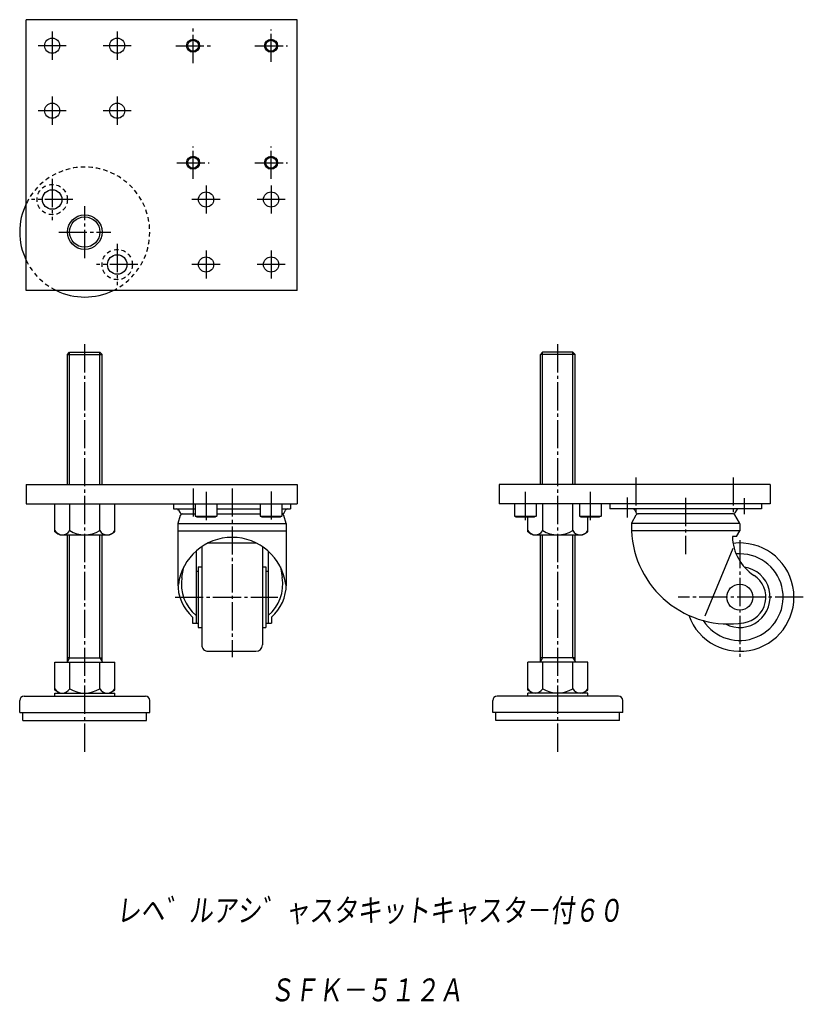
# Model space of a CAD drawing. Extents: x -172 to 189, y -387 to 67.
import ezdxf

# ---------------------------------------------------------------- set-up
doc = ezdxf.new("R2010")
doc.units = 0
doc.linetypes.add('CENTER', pattern=[17.5, 13, -1.5, 1.5, -1.5])
doc.linetypes.add('DASHED', pattern=[3.5, 2, -1.5])
doc.layers.get('0').update_dxf_attribs({"linetype": 'CONTINUOUS'})
doc.styles.get("Standard").update_dxf_attribs({"font": 'txt', "bigfont": 'BIGFONT'})

msp = doc.modelspace()

# ---------------------------------------------------------------- linework, layer by layer
at = {"color": 7, "linetype": 'CONTINUOUS'}
for p, q in [((-169.09729, -57.609623), (-169.09729, 67.390381)), ((-44.09729, 67.390381), (-169.09729, 67.390381)), ((-44.09729, -57.609623), (-44.09729, 67.390381)), ((-44.09729, -57.609623), (-169.09729, -57.609623)), ((-150.09737, -87.099518), (-149.0974, -86.099533)), ((-149.09729, -86.099609), (-135.09729, -86.099609)), ((-149.09729, -147.09961), (-149.09729, -86.099609)), ((-135.09729, -147.09961), (-135.09729, -86.099609)), ((-135.0972, -86.099579), (-134.09723, -87.099556)), ((69.163002, -86.099487), (68.162979, -87.09951)), ((83.163147, -86.099609), (69.163147, -86.099609)), ((69.163147, -147.09961), (69.163147, -86.099609)), ((83.163147, -147.09961), (83.163147, -86.099609)), ((84.163132, -87.09964), (83.163147, -86.099663)), ((-150.09729, -87.099609), (-134.09729, -87.099609)), ((-150.09729, -147.09961), (-150.09729, -87.099609)), ((-134.09729, -147.09961), (-134.09729, -87.099609)), ((84.163147, -87.099609), (68.163147, -87.099609)), ((68.163147, -147.09961), (68.163147, -87.099609)), ((84.163147, -147.09961), (84.163147, -87.099609)), ((-169.09729, -147.09961), (-44.09729, -147.09961)), ((-169.09729, -147.09961), (-169.09729, -156.09958)), ((-44.09729, -147.09961), (-44.09729, -156.09958)), ((49.163086, -147.09961), (49.163086, -156.09958)), ((174.16315, -147.09961), (49.163086, -147.09961)), ((174.16315, -147.09961), (174.16315, -156.09958)), ((-169.09729, -156.09958), (-46.09729, -156.09958)), ((-155.95374, -156.09958), (-128.24091, -156.09958)), ((-155.95374, -168.97458), (-155.95374, -156.09958)), ((-149.02551, -168.3558), (-149.02551, -156.09958)), ((-135.16913, -168.3558), (-135.16913, -156.09958)), ((-128.24091, -168.97458), (-128.24091, -156.09958)), ((-101.09729, -156.09958), (-44.09729, -156.09958)), ((-101.09729, -156.09958), (-101.09729, -158.39963)), ((-101.09729, -158.39963), (-91.09729, -158.39963)), ((-98.808693, -158.89963), (-98.073891, -160.17233)), ((-91.09729, -156.09958), (-91.09729, -161.69958)), ((-81.09729, -156.09958), (-81.09729, -161.69958)), ((-81.09729, -158.39963), (-61.09729, -158.39963)), ((-61.09729, -156.09958), (-61.09729, -161.69958)), ((-51.09729, -156.09958), (-51.09729, -161.69958)), ((-51.09729, -158.39963), (-47.09729, -158.39963)), ((-50.120689, -160.17239), (-49.385887, -158.89969)), ((-47.09729, -156.09958), (-47.09729, -158.39963)), ((174.16315, -156.09958), (49.163086, -156.09958)), ((56.163086, -156.09958), (56.163086, -161.69958)), ((66.163147, -156.09958), (66.163147, -161.69958)), ((69.234924, -168.3558), (69.234924, -156.09958)), ((83.091248, -168.3558), (83.091248, -156.09958)), ((86.163147, -156.09958), (86.163147, -161.69958)), ((121.01959, -156.09958), (93.306702, -156.09958)), ((96.163147, -156.09958), (96.163147, -161.69958)), ((170.16315, -156.09958), (100.16315, -156.09958)), ((100.16315, -156.09958), (100.16315, -158.39963)), ((170.16315, -158.39963), (100.16315, -158.39963)), ((111.66214, -158.89966), (112.39697, -160.17244)), ((111.66214, -158.89966), (112.39697, -160.17244)), ((158.66406, -158.89961), (157.92923, -160.17238)), ((170.16315, -156.09958), (170.16315, -158.39963)), ((-97.999016, -161.38477), (-99.097229, -165.04166)), ((-97.207825, -160.67233), (-91.09729, -160.67233)), ((-91.09729, -161.69958), (-81.09729, -161.69958)), ((-91.097275, -161.6996), (-90.404472, -162.09959)), ((-90.40448, -162.09958), (-81.7901, -162.09958)), ((-81.097305, -161.69957), (-81.790115, -162.09956)), ((-81.09729, -160.67233), (-61.09729, -160.67233)), ((-61.097305, -161.69957), (-60.404495, -162.09956)), ((-61.09729, -161.69958), (-51.09729, -161.69958)), ((-60.40448, -162.09958), (-51.7901, -162.09958)), ((-51.097305, -161.69955), (-51.790115, -162.09955)), ((-49.097313, -165.04161), (-50.195522, -161.38472)), ((56.163086, -161.69958), (66.163147, -161.69958)), ((56.163132, -161.6996), (56.855942, -162.09959)), ((56.855957, -162.09958), (65.470276, -162.09958)), ((62.306702, -168.97458), (62.306702, -162.09958)), ((66.163139, -161.6996), (65.470329, -162.09959)), ((86.163109, -161.69958), (86.855911, -162.09958)), ((86.163147, -161.69958), (96.163147, -161.69958)), ((86.855896, -162.09958), (95.470276, -162.09958)), ((90.01947, -168.97458), (90.01947, -161.69958)), ((96.163116, -161.69955), (95.470306, -162.09955)), ((110.2971, -164.80952), (112.39708, -161.17226)), ((157.06317, -160.67233), (113.26312, -160.67233)), ((160.02914, -164.80951), (157.92917, -161.17224)), ((-99.09729, -165.0416), (-99.09729, -193.93271)), ((-99.09729, -165.0416), (-49.09729, -165.0416)), ((-49.09729, -165.0416), (-49.09729, -193.93271)), ((160.12653, -165.0416), (110.16302, -165.0416)), ((110.16315, -165.30954), (110.16315, -168.46103)), ((160.16315, -165.30954), (160.16315, -168.46103)), ((-153.56149, -170.35591), (-155.95378, -168.97472)), ((-153.5614, -170.3558), (-130.63318, -170.3558)), ((-150.09729, -229.09958), (-150.09729, -170.3558)), ((-149.09729, -227.09958), (-149.09729, -170.3558)), ((-135.09729, -227.09958), (-135.09729, -170.3558)), ((-134.09729, -229.09958), (-134.09729, -170.3558)), ((-130.63315, -170.35593), (-128.24086, -168.97473)), ((-99.09729, -168.46103), (-49.09729, -168.46103)), ((64.698959, -170.35594), (62.306656, -168.97475)), ((64.699036, -170.3558), (87.627258, -170.3558)), ((68.163147, -229.09958), (68.163147, -170.3558)), ((69.163147, -227.09958), (69.163147, -170.3558)), ((83.163147, -227.09958), (83.163147, -170.3558)), ((84.163147, -229.09958), (84.163147, -170.3558)), ((87.627251, -170.35596), (90.019547, -168.97476)), ((160.16315, -168.46103), (110.16315, -168.46103)), ((158.67352, -171.1207), (156.77386, -171.1207)), ((158.67366, -171.12077), (160.16327, -168.46117)), ((-88.09729, -175.79501), (-88.09729, -221.09958)), ((-85.183105, -174.09958), (-63.011475, -174.09958)), ((-60.09729, -175.79501), (-60.09729, -221.09958)), ((156.92265, -176.58997), (143.97264, -207.91499)), ((-90.697327, -177.81393), (-90.697327, -211.09958)), ((-57.497314, -177.81393), (-57.497314, -211.09958)), ((-97.229637, -190.04968), (-96.364105, -185.14104)), ((-89.697327, -185.09958), (-88.09729, -185.09958)), ((-89.697327, -185.09958), (-89.697327, -213.09958)), ((-60.09729, -185.09958), (-58.497314, -185.09958)), ((-58.497314, -185.09958), (-58.497314, -213.09958)), ((-51.830555, -185.14102), (-50.965027, -190.04968)), ((-90.697327, -187.09958), (-89.697327, -187.09958)), ((-58.497314, -187.09958), (-57.497314, -187.09958)), ((-92.297302, -208.28049), (-92.297302, -211.09958)), ((-55.897339, -208.28049), (-55.897339, -211.09958)), ((-92.297302, -211.09958), (-89.697327, -211.09958)), ((-89.697327, -213.09958), (-88.09729, -213.09958)), ((-60.09729, -213.09958), (-58.497314, -213.09958)), ((-58.497314, -211.09958), (-55.897339, -211.09958)), ((-149.09743, -227.09959), (-150.09744, -228.83165)), ((-150.09729, -227.09958), (-134.09729, -227.09958)), ((-149.09729, -227.09958), (-150.09729, -227.09958)), ((-135.09721, -227.09961), (-134.09721, -228.83165)), ((-85.09729, -224.09958), (-63.09729, -224.09958)), ((69.162918, -227.09959), (68.162949, -228.83159)), ((84.163147, -227.09958), (68.163147, -227.09958)), ((83.163094, -227.09966), (84.163094, -228.8317)), ((83.163147, -227.09958), (84.163147, -227.09958)), ((-155.95374, -241.97458), (-155.95374, -229.09958)), ((-155.95374, -229.09958), (-128.24091, -229.09958)), ((-149.02551, -241.3558), (-149.02551, -229.09958)), ((-135.16913, -241.3558), (-135.16913, -229.09958)), ((-128.24091, -241.97458), (-128.24091, -229.09958)), ((62.306641, -241.97458), (62.306641, -229.09958)), ((90.019592, -229.09958), (62.306641, -229.09958)), ((69.234924, -241.3558), (69.234924, -229.09958)), ((83.09137, -241.3558), (83.09137, -229.09958)), ((90.019592, -241.97458), (90.019592, -229.09958)), ((-170.09729, -244.8558), (-114.09729, -244.8558)), ((-153.56149, -243.35594), (-155.9538, -241.97475)), ((-155.95374, -244.8558), (-155.95374, -243.3558)), ((-155.95374, -243.3558), (-128.24091, -243.3558)), ((-130.63306, -243.35609), (-128.24075, -241.9749)), ((-128.24091, -244.8558), (-128.24091, -243.3558)), ((104.16315, -244.8558), (48.163086, -244.8558)), ((64.698967, -243.35594), (62.30661, -241.97472)), ((62.306641, -244.8558), (62.306641, -243.3558)), ((90.019592, -243.3558), (62.306641, -243.3558)), ((87.627304, -243.35605), (90.019608, -241.97485)), ((90.019592, -244.8558), (90.019592, -243.3558)), ((-172.09729, -252.30417), (-172.09729, -246.8558)), ((-112.09729, -252.30417), (-112.09729, -246.8558)), ((46.163086, -252.30417), (46.163086, -246.8558)), ((106.16315, -252.30417), (106.16315, -246.8558)), ((-172.09729, -252.30417), (-112.09729, -252.30417)), ((-170.59729, -256.09958), (-170.59729, -252.30417)), ((-113.59729, -256.09958), (-113.59729, -252.30417)), ((106.16315, -252.30417), (46.163086, -252.30417)), ((47.663086, -256.09958), (47.663086, -252.30417)), ((104.66315, -256.09958), (104.66315, -252.30417)), ((-170.59729, -256.09958), (-113.59729, -256.09958)), ((104.66315, -256.09958), (47.663086, -256.09958))]:
    msp.add_line(p, q, dxfattribs=at)
at = {"color": 7, "linetype": 'CENTER'}
for p, q in [((-157.09729, 61.890381), (-157.09729, 48.890381)), ((-127.09729, 61.890381), (-127.09729, 48.890381)), ((-92.09729, 47.390381), (-92.09729, 63.390381)), ((-56.09729, 47.890381), (-56.09729, 62.890381)), ((-150.59729, 55.390381), (-163.59729, 55.390381)), ((-120.59729, 55.390381), (-133.59729, 55.390381)), ((-100.09729, 55.390381), (-84.09729, 55.390381)), ((-63.59729, 55.390381), (-48.59729, 55.390381)), ((-157.09729, 31.890379), (-157.09729, 18.890379)), ((-127.09729, 31.890379), (-127.09729, 18.890379)), ((-150.59729, 25.390379), (-163.59729, 25.390379)), ((-120.59729, 25.390379), (-133.59729, 25.390379)), ((-92.09729, -6.109621), (-92.09729, 8.890379)), ((-56.09729, -6.109621), (-56.09729, 8.890379)), ((-99.59729, 1.390379), (-84.59729, 1.390379)), ((-63.59729, 1.390379), (-48.59729, 1.390379)), ((-157.09729, -6.069621), (-157.09729, -25.14962)), ((-86.09729, -9.109621), (-86.09729, -22.109621)), ((-56.09729, -9.109621), (-56.09729, -22.109621)), ((-147.5573, -15.609621), (-166.63728, -15.609621)), ((-79.59729, -15.609621), (-92.59729, -15.609621)), ((-49.59729, -15.609621), (-62.59729, -15.609621)), ((-142.09729, -42.609619), (-142.09729, -18.609621)), ((-154.09729, -30.609621), (-130.09729, -30.609621)), ((-127.09729, -36.069622), (-127.09729, -55.14962)), ((-86.09729, -39.109619), (-86.09729, -52.109623)), ((-56.09729, -39.109619), (-56.09729, -52.109623)), ((-117.55729, -45.609619), (-136.63728, -45.609619)), ((-79.59729, -45.609619), (-92.59729, -45.609619)), ((-49.59729, -45.609619), (-62.59729, -45.609619)), ((-142.09729, -270.41782), (-142.09729, -81.668335)), ((76.163147, -270.41782), (76.163147, -81.668335)), ((112.16315, -143.84961), (112.16315, -160.29953)), ((157.16315, -143.84961), (157.16315, -160.29953)), ((-92.09729, -148.93225), (-92.09729, -162.75729)), ((-74.09729, -148.93225), (-74.09729, -226.80722)), ((-86.09729, -150.56696), (-86.09729, -163.95264)), ((-56.09729, -150.33617), (-56.09729, -164.18341)), ((61.163086, -150.56696), (61.163086, -163.95264)), ((91.163147, -150.56696), (91.163147, -163.95264)), ((108.16315, -153.14001), (108.16315, -162.41501)), ((135.16315, -153.31491), (135.16315, -179.19955)), ((162.16315, -153.48996), (162.16315, -160.83994)), ((160.16315, -172.73996), (160.16315, -226.63229)), ((-100.43481, -199.09958), (-53.009827, -199.09958)), ((189.47284, -199.09958), (131.66315, -199.09958))]:
    msp.add_line(p, q, dxfattribs=at)
at = {"color": 7, "linetype": 'CONTINUOUS'}
for centre, radius in [((-157.09729, 55.390381), 3.5), ((-127.09729, 55.390381), 3.5), ((-92.09729, 55.390381), 3), ((-92.09729, 55.390381), 2.5), ((-56.09729, 55.390381), 3), ((-56.09729, 55.390381), 2.5), ((-157.09729, 25.390379), 3.5), ((-127.09729, 25.390379), 3.5), ((-92.09729, 1.390379), 3), ((-92.09729, 1.390379), 2.5), ((-56.09729, 1.390379), 3), ((-56.09729, 1.390379), 2.5), ((-157.09729, -15.609621), 4.5), ((-86.09729, -15.609621), 3.5), ((-56.09729, -15.609621), 3.5), ((-142.09729, -30.609621), 8), ((-142.09729, -30.609621), 7), ((-127.09729, -45.609619), 4.5), ((-86.09729, -45.609619), 3.5), ((-56.09729, -45.609619), 3.5), ((160.16315, -199.09958), 6)]:
    msp.add_circle(centre, radius, dxfattribs=at)
at = {"color": 7, "linetype": 'DASHED'}
for centre in [(-157.09729, -15.609621), (-127.09729, -45.609619)]:
    msp.add_circle(centre, 7, dxfattribs=at)
for start, end in [(295.84192, 154.15807), (205.84193, 244.15808)]:
    msp.add_arc((-142.09729, -30.609621), 30, start, end, dxfattribs=at)
at = {"color": 7, "linetype": 'CONTINUOUS'}
for centre, radius, start, end in [((-142.09729, -30.609621), 30, 154.15807, 205.84193), ((-142.09729, -30.609621), 30, 244.15808, 295.84192), ((-99.674622, -159.39963), 1, 30.000038, 89.999982), ((-48.519958, -159.39963), 1, 89.999982, 149.99997), ((110.79633, -159.39963), 1, 30.000032, 89.999982), ((159.52997, -159.39963), 1, 90.000016, 149.99997), ((-97.207825, -159.67233), 1, 210.00002, 270.00002), ((-97.041321, -161.67233), 1, 89.999982, 163.28431), ((-51.153259, -161.67233), 1, 16.71572, 89.999982), ((-50.986816, -159.67233), 1, 270.00002, 329.99994), ((113.26312, -159.67233), 1, 209.99991, 270.00002), ((113.26312, -161.67233), 1, 89.999982, 150.00009), ((157.06317, -159.67233), 1, 269.99998, 330.00009), ((157.06317, -161.67233), 1, 29.999909, 90.000016), ((111.16315, -165.30954), 1, 150.00001, 180.00001), ((159.16315, -165.30954), 1, 0.00003597, 29.999909), ((-152.48962, -166.3558), 4, 210.00015, 329.99998), ((-142.09729, -157.3558), 12.999987, 237.79577, 302.20421), ((-131.70502, -166.3558), 4, 210.00003, 329.99998), ((-74.09729, -196.50729), 25, 7.4984267, 172.50159), ((65.770813, -166.3558), 4, 210.00015, 329.99998), ((76.163147, -157.3558), 12.999987, 237.79577, 302.20421), ((86.555359, -166.3558), 4, 210.00003, 329.99998), ((155.16315, -166.48056), 45, 182.52725, 278.71477), ((178.77386, -170.64536), 22, 181.23797, 236.81303), ((160.16315, -199.09958), 25, 199.57914, 97.088837), ((160.16315, -199.09958), 20, 212.67237, 94.792111), ((160.16315, -199.09958), 14, 241.9276, 81.062618), ((-79.109131, -193.24484), 18.4, 170.00002, 230.9652), ((-69.085449, -193.24484), 18.4, 309.03475, 9.9999989), ((160.16315, -199.09958), 12, 278.71477, 56.812977), ((-79.109131, -193.24484), 20, 178.02899, 228.74522), ((-69.085449, -193.24484), 20, 311.25473, 0), ((-85.09729, -221.09958), 3, 179.99998, 270.00003), ((-63.09729, -221.09958), 3, 270.00002, 0), ((-170.09729, -246.8558), 2, 90.000003, 179.99998), ((-152.48962, -239.3558), 4, 210.00015, 329.99998), ((-142.09729, -230.3558), 12.999987, 237.79577, 302.20421), ((-131.70502, -239.3558), 4, 210.00003, 329.99998), ((-114.09729, -246.8558), 2, 0.00001799, 90.000003), ((48.163086, -246.8558), 2, 90.000003, 179.99998), ((65.770813, -239.3558), 4, 210.00002, 329.99997), ((76.163147, -230.3558), 12.999987, 237.79579, 302.20423), ((86.555481, -239.3558), 4, 210.00002, 329.99985), ((104.16315, -246.8558), 2, 0.00001799, 90.000003)]:
    msp.add_arc(centre, radius, start, end, dxfattribs=at)
for p in [(-142.09729, -30.609621), (-142.09729, -30.609621), (-142.09729, -147.09961), (-142.09729, -156.09958), (-86.09729, -156.09958), (-56.09729, -156.09958), (61.163086, -156.09958), (61.163086, -156.09958), (76.163147, -156.09958), (91.163147, -156.09958), (91.163147, -156.09958)]:
    msp.add_point(p, dxfattribs=at)

# ---------------------------------------------------------------- texts
at = {"color": 7, "linetype": 'CONTINUOUS', "oblique": 7.0000001}
for s, width, p in [('レヘ゛ルアシ゛ャスタキットキャスタ－付６０', 0.842272, (-127.57537, -350.07022)), ('ＳＦＫ－５１２Ａ', 0.845556, (-56.822833, -386.78992))]:
    msp.add_text(s, height=12, dxfattribs=dict(at, width=width)).set_placement(p)

doc.saveas('drawing.dxf')
